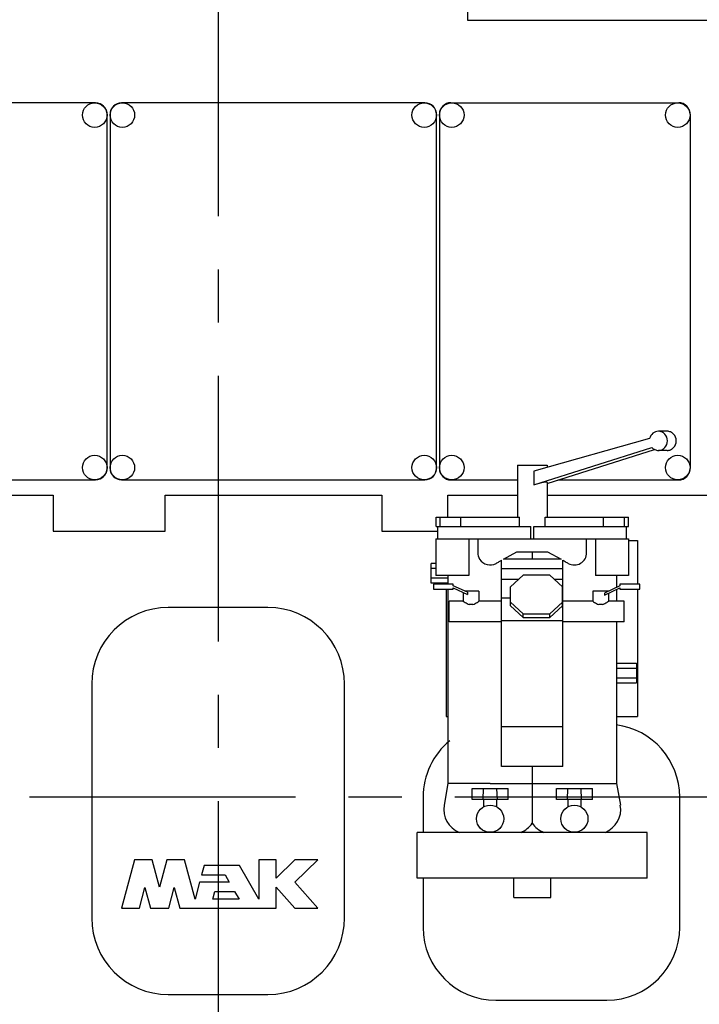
# Model space of a CAD drawing. Header units: millimetres. Extents: x 0 to 841, y 0 to 594.
# Tile 9 of 72: x 299 to 343, y 136 to 201. Entities that reach past the tile are written whole.
import ezdxf
from ezdxf.enums import TextEntityAlignment as Align

# ---------------------------------------------------------------- set-up
doc = ezdxf.new("R2010")
doc.units = ezdxf.units.MM
doc.header["$LTSCALE"] = 46.255
doc.linetypes.add('CENTER', pattern=[0.6, 0.375, -0.075, 0.075, -0.075])
doc.layers.get('0').update_dxf_attribs({"linetype": 'CONTINUOUS'})
for name, color, linetype in [('25007_060000_TLKS_KGS_V_ABL327', 7, 'CONTINUOUS'), ('25007_061000_TLKS_KGS_V_ABL328', 7, 'CONTINUOUS'), ('25007_452000_10_SIMPLE1_A_ABL419', 7, 'CONTINUOUS'), ('25007_452000_10_SIMPLE1_T1_A_PBL420', 7, 'CONTINUOUS'), ('25007_766000_04_SIMPLE1_T1_X_PBL370', 7, 'CONTINUOUS'), ('25007_766000_04_SIMPLE1_T2_X_PBL383', 7, 'CONTINUOUS'), ('25007_766000_04_SIMPLE1_X_ABL369', 7, 'CONTINUOUS'), ('25097_000000_TLKS_MARKETING_ABL297', 7, 'CONTINUOUS'), ('25097_000000_TRENNSTELLEN_TLKS_PBL368', 7, 'CONTINUOUS'), ('25097_030000_TLKS_V_ABL302', 7, 'CONTINUOUS'), ('25097_100000_TLKS_V_ABL333', 7, 'CONTINUOUS'), ('25097_111000_21_SIMPLE1_A_ABL339', 7, 'CONTINUOUS'), ('25097_111000_21_SIMPLE1_T1_A_PBL340', 7, 'CONTINUOUS'), ('25097_111200_24_SIMPLE1_T3_X_PBL407', 7, 'CONTINUOUS'), ('25097_111200_24_SIMPLE1_T3_X_PBL408', 7, 'CONTINUOUS'), ('25097_111200_24_SIMPLE1_T4_X_PBL402', 7, 'CONTINUOUS'), ('25097_111200_24_SIMPLE1_T6_X_PBL379', 7, 'CONTINUOUS'), ('25097_111200_24_SIMPLE1_T8_X_PBL371', 7, 'CONTINUOUS'), ('25097_111200_24_SIMPLE1_X_ABL341', 7, 'CONTINUOUS'), ('right_6_VBL294', 7, 'CONTINUOUS')]:
    doc.layers.add(name, color=color, linetype=linetype)
doc.styles.get("Standard").update_dxf_attribs({"font": 'txt', "width": 0.6})
doc.dimstyles.new('DIMSTYLE_1', dxfattribs={"dimtxt": 3.5, "dimasz": 3.5, "dimexe": 1.8, "dimexo": 0, "dimgap": 0.875, "dimtad": 1, "dimlfac": 20, "dimdsep": 46, "dimtxsty": 'Standard', "dimblk": '_FILLED', "dimblk1": '_FILLED', "dimblk2": '_FILLED', "dimcen": 0.09, "dimadec": 0, "dimazin": 0, "dimtp": 2, "dimtm": 2, "dimtfac": 1, "dimtofl": 0, "dimtmove": 0, "dimatfit": 3, "dimldrblk": '_FILLED', "dimfxl": 1, "dimtolj": 1, "dimarcsym": 0})

# ---------------------------------------------------------------- blocks, each defined once
blk = doc.blocks.new('_FILLED')
at = {"color": 0, "linetype": 'ByBlock'}
blk.add_solid([(0, 0), (-1, 0.167), (-1, -0.167)], dxfattribs=at)
blk = doc.blocks.new('*D1')
at = {"color": 2, "linetype": 'Continuous'}
for p, q in [((299.35, 275.55), (397.3, 275.55)), ((395.5, 275.55), (395.5, 212.775)), ((395.5, 150), (395.5, 212.775)), ((372.55, 150), (397.3, 150))]:
    blk.add_line(p, q, dxfattribs=at)
at = {"color": 2, "linetype": 'Continuous', "xscale": 3.5, "yscale": 3.5, "zscale": 3.5}
for p, rotation in [((395.5, 275.55), 90), ((395.5, 150), 270)]:
    blk.add_blockref('_FILLED', p, dxfattribs=dict(at, rotation=rotation))
at = {"color": 2, "linetype": 'Continuous', "width": 0.565476}
blk.add_text('2511', height=3.5, rotation=90, dxfattribs=at).set_placement((394.625, 212.775), align=Align.CENTER)
blk = doc.blocks.new('*D2')
at = {"color": 2, "linetype": 'Continuous'}
for p, q in [((312, 271), (387.3, 271)), ((385.5, 271), (385.5, 210.5)), ((385.5, 150), (385.5, 210.5)), ((372.55, 150), (387.3, 150))]:
    blk.add_line(p, q, dxfattribs=at)
at = {"color": 2, "linetype": 'Continuous', "xscale": 3.5, "yscale": 3.5, "zscale": 3.5}
for p, rotation in [((385.5, 271), 90), ((385.5, 150), 270)]:
    blk.add_blockref('_FILLED', p, dxfattribs=dict(at, rotation=rotation))
at = {"color": 2, "linetype": 'Continuous', "width": 0.690476}
blk.add_text('2420', height=3.5, rotation=90, dxfattribs=at).set_placement((384.625, 210.5), align=Align.CENTER)
blk = doc.blocks.new('*D12')
at = {"color": 2, "linetype": 'Continuous'}
for p, q in [((375.5, 151.06), (375.5, 77.4)), ((140, 129.2), (140, 77.4)), ((140, 79.2), (257.75, 79.2)), ((375.5, 79.2), (257.75, 79.2))]:
    blk.add_line(p, q, dxfattribs=at)
at = {"color": 2, "linetype": 'Continuous', "xscale": 3.5, "yscale": 3.5, "zscale": 3.5, "rotation": 180}
blk.add_blockref('_FILLED', (140, 79.2), dxfattribs=at)
at = {"color": 2, "linetype": 'Continuous', "xscale": 3.5, "yscale": 3.5, "zscale": 3.5}
blk.add_blockref('_FILLED', (375.5, 79.2), dxfattribs=at)
at = {"color": 2, "linetype": 'Continuous', "width": 0.636905}
blk.add_text('4710', height=3.5, dxfattribs=at).set_placement((257.75, 80.075), align=Align.CENTER)
blk = doc.blocks.new('*D25')
at = {"color": 2, "linetype": 'Continuous'}
for p, q in [((318.36, 300), (417.3, 300)), ((415.5, 300), (415.5, 225)), ((415.5, 150), (415.5, 225)), ((372.55, 150), (417.3, 150))]:
    blk.add_line(p, q, dxfattribs=at)
at = {"color": 2, "linetype": 'Continuous', "xscale": 3.5, "yscale": 3.5, "zscale": 3.5}
for p, rotation in [((415.5, 300), 90), ((415.5, 150), 270)]:
    blk.add_blockref('_FILLED', p, dxfattribs=dict(at, rotation=rotation))
at = {"color": 2, "linetype": 'Continuous', "width": 0.672619}
blk.add_text('3000', height=3.5, rotation=90, dxfattribs=at).set_placement((414.625, 225), align=Align.CENTER)
blk = doc.blocks.new('*D26')
at = {"color": 2, "linetype": 'Continuous'}
for p, q in [((299.35, 286.75), (407.3, 286.75)), ((405.5, 286.75), (405.5, 218.375)), ((405.5, 150), (405.5, 218.375)), ((372.55, 150), (407.3, 150))]:
    blk.add_line(p, q, dxfattribs=at)
at = {"color": 2, "linetype": 'Continuous', "xscale": 3.5, "yscale": 3.5, "zscale": 3.5}
for p, rotation in [((405.5, 286.75), 90), ((405.5, 150), 270)]:
    blk.add_blockref('_FILLED', p, dxfattribs=dict(at, rotation=rotation))
at = {"color": 2, "linetype": 'Continuous', "width": 0.654762}
blk.add_text('2735', height=3.5, rotation=90, dxfattribs=at).set_placement((404.625, 218.375), align=Align.CENTER)
blk = doc.blocks.new('25097_111000_21_SIMPLE1_T1_A_PBL340', base_point=(229.125, 163.875))
at = {"layer": '25097_111000_21_SIMPLE1_T1_A_PBL340', "color": 7, "linetype": 'Continuous'}
for p, q in [((287.05, 169.703), (301.229, 169.703)), ((301.229, 169.703), (301.229, 167.342)), ((308.55, 169.703), (322.686, 169.703)), ((308.55, 167.342), (308.55, 169.703)), ((322.686, 169.703), (322.686, 167.342)), ((326.993, 169.703), (331.528, 169.703)), ((326.993, 168.275), (326.993, 169.703)), ((333.472, 169.703), (344, 169.703)), ((301.229, 167.342), (308.55, 167.342)), ((322.686, 167.342), (326.349, 167.342))]:
    blk.add_line(p, q, dxfattribs=at)
blk = doc.blocks.new('25097_111000_21_SIMPLE1_A_ABL339', base_point=(229.125, 163.875))
at = {"layer": '25097_111000_21_SIMPLE1_T1_A_PBL340'}
blk.add_blockref('25097_111000_21_SIMPLE1_T1_A_PBL340', (229.125, 163.875), dxfattribs=at)
blk = doc.blocks.new('25097_111200_24_SIMPLE1_T8_X_PBL371', base_point=(333.75, 145.75))
at = {"layer": '25097_111200_24_SIMPLE1_T8_X_PBL371', "color": 7, "linetype": 'Continuous'}
for p, q in [((325.375, 150), (325.375, 147.7)), ((342.125, 141.5), (342.125, 150)), ((325.375, 144.7), (325.375, 141.5)), ((330.125, 136.75), (337.375, 136.75))]:
    blk.add_line(p, q, dxfattribs=at)
for centre, start, end in [((337.375, 150), 0, 82.77653), ((330.125, 150), 129.34885, 180), ((330.125, 141.5), 180, 270), ((337.375, 141.5), 270, 360)]:
    blk.add_arc(centre, 4.75, start, end, dxfattribs=at)
blk = doc.blocks.new('25097_111200_24_SIMPLE1_T6_X_PBL379', base_point=(312, 149.745))
at = {"layer": '25097_111200_24_SIMPLE1_T6_X_PBL379', "color": 7, "linetype": 'Continuous'}
for p, q in [((315.25, 162.37), (308.75, 162.37)), ((303.75, 157.37), (303.75, 142.12)), ((320.25, 142.12), (320.25, 157.37)), ((306.544, 145.895), (305.7, 142.745)), ((307.704, 145.895), (306.544, 145.895)), ((308.18, 144.115), (307.704, 145.895)), ((308.657, 145.895), (308.18, 144.115)), ((309.817, 145.895), (308.657, 145.895)), ((310.5, 143.345), (309.817, 145.895)), ((315.78, 145.895), (314.66, 145.895)), ((314.66, 145.895), (314.66, 143.345)), ((315.78, 144.716), (315.78, 145.895)), ((317, 145.895), (315.78, 144.716)), ((318.5, 145.895), (317, 145.895)), ((317, 144.445), (318.5, 145.895)), ((311.084, 145.525), (310.923, 144.925)), ((313.401, 145.525), (311.084, 145.525)), ((314.66, 143.345), (313.401, 145.525)), ((310.923, 144.925), (312.455, 144.925)), ((312.455, 144.925), (312.732, 144.445)), ((306.86, 142.745), (307.222, 144.098)), ((307.222, 144.098), (307.585, 142.745)), ((308.776, 142.745), (309.139, 144.098)), ((309.139, 144.098), (309.501, 142.745)), ((310.795, 144.445), (310.5, 143.345)), ((312.732, 144.445), (310.795, 144.445)), ((315.78, 144.128), (317, 142.745)), ((315.78, 142.745), (315.78, 144.128)), ((318.5, 142.745), (317, 144.445)), ((311.66, 143.345), (311.793, 143.845)), ((313.367, 143.345), (311.66, 143.345)), ((311.793, 143.845), (313.078, 143.845)), ((313.078, 143.845), (313.367, 143.345)), ((305.7, 142.745), (306.86, 142.745)), ((307.585, 142.745), (308.776, 142.745)), ((309.501, 142.745), (315.78, 142.745)), ((317, 142.745), (318.5, 142.745)), ((308.75, 137.12), (315.25, 137.12))]:
    blk.add_line(p, q, dxfattribs=at)
for centre, start, end in [((308.75, 157.37), 90, 180), ((315.25, 157.37), 0, 90), ((308.75, 142.12), 180, 270), ((315.25, 142.12), 270, 360)]:
    blk.add_arc(centre, 5, start, end, dxfattribs=at)
blk = doc.blocks.new('25097_111200_24_SIMPLE1_T4_X_PBL402', base_point=(334.625, 183))
at = {"layer": '25097_111200_24_SIMPLE1_T4_X_PBL402', "color": 7, "linetype": 'Continuous'}
for p, q in [((327.193, 195.305), (342.057, 195.305)), ((326.443, 194.554), (326.443, 171.446)), ((342.807, 194.554), (342.807, 171.446)), ((327.193, 170.695), (331.528, 170.695)), ((334.178, 170.695), (342.057, 170.695))]:
    blk.add_line(p, q, dxfattribs=at)
for centre in [(327.25, 194.5), (342, 194.5), (327.25, 171.5), (342, 171.5)]:
    blk.add_circle(centre, 0.8, dxfattribs=at)
for centre, start, end in [((327.193, 194.555), 90.01851, 180.00275), ((342.057, 194.555), 359.99728, 89.98146), ((327.193, 171.445), 179.99725, 269.98149), ((342.057, 171.445), 270.01854, 0.00272)]:
    blk.add_arc(centre, 0.75, start, end, dxfattribs=at)
blk = doc.blocks.new('25097_111200_24_SIMPLE1_T3_X_PBL407', base_point=(294.1, 183))
at = {"layer": '25097_111200_24_SIMPLE1_T3_X_PBL407', "color": 7, "linetype": 'Continuous'}
for p, q in [((304, 195.3), (284.2, 195.3)), ((283.45, 194.55), (283.45, 171.45)), ((304.75, 171.45), (304.75, 194.55)), ((284.2, 170.7), (304, 170.7))]:
    blk.add_line(p, q, dxfattribs=at)
for centre in [(284.25, 194.5), (303.95, 194.5), (284.25, 171.5), (303.95, 171.5)]:
    blk.add_circle(centre, 0.8, dxfattribs=at)
for centre, start, end in [((284.2, 194.55), 90, 180), ((304, 194.55), 0, 90), ((284.2, 171.45), 180, 270), ((304, 171.45), 270, 360)]:
    blk.add_arc(centre, 0.75, start, end, dxfattribs=at)
blk = doc.blocks.new('25097_111200_24_SIMPLE1_T3_X_PBL408', base_point=(315.6, 183))
at = {"layer": '25097_111200_24_SIMPLE1_T3_X_PBL408', "color": 7, "linetype": 'Continuous'}
for p, q in [((325.5, 195.3), (305.7, 195.3)), ((304.95, 194.55), (304.95, 171.45)), ((326.25, 171.45), (326.25, 194.55)), ((305.7, 170.7), (325.5, 170.7))]:
    blk.add_line(p, q, dxfattribs=at)
for centre in [(305.75, 194.5), (325.45, 194.5), (305.75, 171.5), (325.45, 171.5)]:
    blk.add_circle(centre, 0.8, dxfattribs=at)
for centre, start, end in [((305.7, 194.55), 90, 180), ((325.5, 194.55), 0, 90), ((305.7, 171.45), 180, 270), ((325.5, 171.45), 270, 360)]:
    blk.add_arc(centre, 0.75, start, end, dxfattribs=at)
blk = doc.blocks.new('25097_111200_24_SIMPLE1_X_ABL341', base_point=(229.95, 167.375))
at = {"layer": '25097_111200_24_SIMPLE1_T3_X_PBL407'}
blk.add_blockref('25097_111200_24_SIMPLE1_T3_X_PBL407', (294.1, 183), dxfattribs=at)
at = {"layer": '25097_111200_24_SIMPLE1_T3_X_PBL408'}
blk.add_blockref('25097_111200_24_SIMPLE1_T3_X_PBL408', (315.6, 183), dxfattribs=at)
at = {"layer": '25097_111200_24_SIMPLE1_T4_X_PBL402'}
blk.add_blockref('25097_111200_24_SIMPLE1_T4_X_PBL402', (334.625, 183), dxfattribs=at)
at = {"layer": '25097_111200_24_SIMPLE1_T6_X_PBL379'}
blk.add_blockref('25097_111200_24_SIMPLE1_T6_X_PBL379', (312, 149.745), dxfattribs=at)
at = {"layer": '25097_111200_24_SIMPLE1_T8_X_PBL371'}
blk.add_blockref('25097_111200_24_SIMPLE1_T8_X_PBL371', (333.75, 145.75), dxfattribs=at)
blk = doc.blocks.new('25097_100000_TLKS_V_ABL333', base_point=(229.625, 158.7125))
at = {"layer": '25097_111000_21_SIMPLE1_A_ABL339'}
blk.add_blockref('25097_111000_21_SIMPLE1_A_ABL339', (229.125, 163.875), dxfattribs=at)
at = {"layer": '25097_111200_24_SIMPLE1_X_ABL341'}
blk.add_blockref('25097_111200_24_SIMPLE1_X_ABL341', (229.95, 167.375), dxfattribs=at)
blk = doc.blocks.new('25097_030000_TLKS_V_ABL302', base_point=(209.175, 180.239))
at = {"layer": '25097_100000_TLKS_V_ABL333'}
blk.add_blockref('25097_100000_TLKS_V_ABL333', (229.625, 158.713), dxfattribs=at)
blk = doc.blocks.new('25007_766000_04_SIMPLE1_T1_X_PBL370', base_point=(333.449, 159.285))
at = {"layer": '25007_766000_04_SIMPLE1_T1_X_PBL370', "color": 7, "linetype": 'Continuous'}
for p, q in [((341.306, 173.87), (340.737, 173.87)), ((340.163, 173.396), (332.615, 171.258)), ((332.615, 170.382), (340.312, 172.811)), ((333.472, 170.472), (340.482, 172.685)), ((341.306, 172.62), (340.737, 172.62)), ((331.528, 171.656), (333.472, 171.656)), ((331.528, 171.656), (331.528, 168.275)), ((333.472, 171.656), (333.472, 171.5)), ((332.615, 171.258), (332.615, 170.382)), ((333.472, 170.53), (333.472, 168.275)), ((326.223, 168.275), (331.66, 168.275)), ((326.223, 167.65), (326.223, 168.275)), ((326.486, 167.65), (326.486, 168.275)), ((327.84, 167.65), (327.84, 168.275)), ((331.66, 167.65), (331.66, 168.275)), ((333.34, 168.275), (338.777, 168.275)), ((333.34, 167.65), (333.34, 168.275)), ((337.16, 167.65), (337.16, 168.275)), ((338.514, 167.65), (338.514, 168.275)), ((338.777, 167.65), (338.777, 168.275)), ((326.223, 167.65), (332.401, 167.65)), ((326.349, 166.85), (326.349, 167.65)), ((332.401, 166.85), (332.401, 167.65)), ((332.599, 167.65), (338.777, 167.65)), ((332.599, 166.85), (332.599, 167.65)), ((338.651, 166.85), (338.651, 167.65)), ((326.213, 166.85), (338.787, 166.85)), ((326.213, 166.85), (326.213, 164.45)), ((328.37, 166.85), (328.37, 164.45)), ((328.949, 166.85), (328.949, 165.949)), ((336.051, 165.949), (336.051, 166.85)), ((336.63, 166.85), (336.63, 164.45)), ((338.787, 166.85), (338.787, 164.45)), ((338.787, 166.75), (339.375, 166.75)), ((339.375, 166.75), (339.375, 163.889)), ((330.621, 165.516), (331.5, 166)), ((331.5, 166), (333.5, 166)), ((332.5, 166), (332.5, 165.516)), ((333.5, 166), (334.379, 165.516)), ((326.213, 165.235), (325.9, 165.235)), ((325.9, 163.965), (325.9, 165.235)), ((330.5, 152), (330.5, 165.449)), ((334.379, 165.516), (330.621, 165.516)), ((334.5, 152), (334.5, 165.45)), ((326.213, 164.918), (325.9, 164.918)), ((334.5, 164.892), (330.5, 164.892)), ((331.912, 164.489), (331.075, 163.73)), ((333.638, 164.489), (331.912, 164.489)), ((334.475, 163.73), (333.638, 164.489)), ((327, 164.282), (325.9, 164.282)), ((327, 163.965), (325.9, 163.965)), ((327.35, 163.889), (326.05, 163.889)), ((326.05, 163.889), (326.05, 163.565)), ((328.37, 164.45), (326.213, 164.45)), ((326.875, 163.965), (326.875, 163.889)), ((327, 164.45), (327, 163.889)), ((327.35, 163.79), (327.35, 163.889)), ((331.601, 164.207), (330.5, 164.207)), ((334.5, 164.207), (333.949, 164.207)), ((338.787, 164.45), (336.63, 164.45)), ((338, 164.45), (338, 163.684)), ((339.525, 163.889), (338.225, 163.889)), ((338.225, 163.889), (338.225, 163.79)), ((339.525, 163.565), (339.525, 163.889)), ((326.05, 163.565), (327.35, 163.565)), ((326.875, 163.565), (326.875, 155.25)), ((327, 163.565), (327, 150.893)), ((328.267, 163.361), (327.35, 163.79)), ((327.35, 163.652), (328.267, 163.224)), ((327.35, 163.565), (327.35, 163.652)), ((328, 163.348), (328, 162.79)), ((329.025, 163.44), (328.1, 163.44)), ((328.267, 163.361), (328.267, 163.224)), ((329.025, 163.44), (329.025, 162.79)), ((331.075, 162.474), (331.075, 163.73)), ((334.475, 162.474), (334.475, 163.73)), ((337.475, 163.44), (336.45, 163.44)), ((336.45, 163.44), (336.45, 162.79)), ((338.225, 163.79), (337.208, 163.315)), ((337.208, 163.177), (338.225, 163.652)), ((337.208, 163.315), (337.208, 163.177)), ((337.475, 163.302), (337.475, 162.79)), ((338, 163.547), (338, 162.79)), ((338.225, 163.652), (338.225, 163.565)), ((338.225, 163.565), (339.525, 163.565)), ((339.375, 163.565), (339.375, 155.25)), ((328, 162.79), (327.075, 162.79)), ((327.075, 161.44), (327.075, 162.79)), ((328.634, 162.57), (328.391, 162.57)), ((330.5, 162.79), (329.025, 162.79)), ((331.075, 162.984), (330.5, 162.984)), ((331.075, 162.71), (331.912, 161.952)), ((333.638, 161.952), (334.475, 162.71)), ((334.5, 162.984), (334.475, 162.984)), ((336.45, 162.79), (334.5, 162.79)), ((337.084, 162.57), (336.841, 162.57)), ((338.5, 162.79), (337.475, 162.79)), ((338.5, 161.44), (338.5, 162.79)), ((331.075, 162.474), (331.912, 161.715)), ((331.912, 161.952), (333.638, 161.952)), ((331.912, 161.715), (331.912, 161.952)), ((333.638, 161.715), (334.475, 162.474)), ((333.638, 161.715), (333.638, 161.952)), ((330.5, 161.44), (327.075, 161.44)), ((334.5, 161.507), (330.5, 161.507)), ((331.912, 161.715), (333.638, 161.715)), ((338.5, 161.44), (334.5, 161.44)), ((338, 161.44), (338, 150.893)), ((338, 158.735), (339.3, 158.735)), ((339.3, 158.735), (339.3, 157.465)), ((338, 158.418), (339.3, 158.418)), ((338, 157.782), (339.3, 157.782)), ((338, 157.465), (339.3, 157.465)), ((326.875, 155.25), (327, 155.25)), ((338, 155.25), (339.375, 155.25)), ((334.5, 154.578), (330.5, 154.578)), ((334.5, 152), (330.5, 152)), ((332.5, 152), (332.5, 150.893)), ((327, 150.893), (326.75, 149.475)), ((329.75, 150.893), (327, 150.893)), ((328.575, 150.55), (330.925, 150.55)), ((328.575, 149.85), (328.575, 150.55)), ((329.302, 150.55), (329.274, 149.85)), ((329.75, 150.893), (332.5, 150.893)), ((330.226, 149.85), (330.198, 150.55)), ((330.925, 149.85), (330.925, 150.55)), ((332.5, 150.893), (338, 150.893)), ((332.5, 150.893), (332.5, 149.475)), ((334.075, 150.55), (336.425, 150.55)), ((334.075, 149.85), (334.075, 150.55)), ((334.802, 150.55), (334.774, 149.85)), ((335.726, 149.85), (335.698, 150.55)), ((336.425, 149.85), (336.425, 150.55)), ((338, 150.893), (338.25, 149.475)), ((330.925, 149.85), (328.575, 149.85)), ((329.325, 149.85), (329.325, 149.367)), ((330.175, 149.85), (330.175, 149.367)), ((336.425, 149.85), (334.075, 149.85)), ((334.825, 149.85), (334.825, 149.367)), ((335.675, 149.85), (335.675, 149.367)), ((332.5, 149.475), (332.5, 148.3)), ((332.5, 148.3), (332.5, 148.299)), ((340, 147.7), (325, 147.7)), ((325, 144.7), (325, 147.7)), ((340, 144.7), (340, 147.7)), ((340, 144.7), (325, 144.7))]:
    blk.add_line(p, q, dxfattribs=at)
for centre in [(329.75, 148.588), (335.25, 148.588)]:
    blk.add_circle(centre, 0.887, dxfattribs=at)
for centre, radius, start, end in [((329.752, 165.949), 0.803, 180, 211.46698), ((335.248, 165.949), 0.803, 240.57292, 360), ((329.757, 165.952), 0.808, 211.46698, 299.06913), ((328.331, 149.196), 1.605, 170, 248.78227), ((336.669, 149.196), 1.605, 291.20737, 10.00086), ((331.169, 149.196), 1.605, 291.21773, 326.01108), ((333.831, 149.196), 1.605, 213.99345, 248.79263)]:
    blk.add_arc(centre, radius, start, end, dxfattribs=at)
blk.add_ellipse((332.5, 170.256), major_axis=(0.972, 0.277), ratio=0.089922, start_param=-0.02556, end_param=1.426161, dxfattribs=at)
for points, knots in [([(340.737, 173.87), (340.608, 173.87), (340.338, 173.771), (340.194, 173.526), (340.163, 173.396)], [0, 0, 0, 0, 0.491549, 1, 1, 1, 1]), ([(340.737, 172.62), (340.814, 172.62), (340.971, 172.653), (341.233, 172.839), (341.391, 173.245), (341.233, 173.651), (340.971, 173.837), (340.814, 173.87), (340.737, 173.87)], [0, 0, 0, 0, 0.122861, 0.247668, 0.5, 0.752332, 0.877139, 1, 1, 1, 1]), ([(341.306, 172.62), (341.384, 172.62), (341.541, 172.653), (341.802, 172.839), (341.961, 173.245), (341.802, 173.651), (341.541, 173.837), (341.384, 173.87), (341.306, 173.87)], [0, 0, 0, 0, 0.122861, 0.247668, 0.5, 0.752332, 0.877139, 1, 1, 1, 1]), ([(340.312, 172.811), (340.366, 172.752), (340.498, 172.655), (340.658, 172.62), (340.737, 172.62)], [0, 0, 0, 0, 0.504076, 1, 1, 1, 1]), ([(330.15, 165.246), (330.216, 165.285), (330.333, 165.354), (330.45, 165.421), (330.5, 165.449)], [0, 0, 0, 0, 0.573342, 1, 1, 1, 1]), ([(334.5, 165.45), (334.551, 165.422), (334.669, 165.356), (334.786, 165.289), (334.853, 165.25)], [0, 0, 0, 0, 0.426913, 1, 1, 1, 1]), ([(328, 162.79), (328.037, 162.762), (328.158, 162.673), (328.291, 162.597), (328.391, 162.57)], [0, 0, 0, 0, 0.312918, 1, 1, 1, 1]), ([(328.634, 162.57), (328.734, 162.597), (328.867, 162.673), (328.988, 162.762), (329.025, 162.79)], [0, 0, 0, 0, 0.687082, 1, 1, 1, 1]), ([(336.45, 162.79), (336.487, 162.762), (336.608, 162.673), (336.741, 162.597), (336.841, 162.57)], [0, 0, 0, 0, 0.312918, 1, 1, 1, 1]), ([(337.084, 162.57), (337.184, 162.597), (337.317, 162.673), (337.438, 162.762), (337.475, 162.79)], [0, 0, 0, 0, 0.687082, 1, 1, 1, 1])]:
    blk.add_open_spline(points, degree=3, knots=knots, dxfattribs=at)
blk = doc.blocks.new('25007_766000_04_SIMPLE1_T2_X_PBL383', base_point=(332.5, 144.075))
at = {"layer": '25007_766000_04_SIMPLE1_T2_X_PBL383', "color": 7, "linetype": 'Continuous'}
for p, q in [((331.2925, 143.45), (331.2925, 144.7)), ((333.7075, 143.45), (333.7075, 144.7)), ((331.2925, 143.45), (333.7075, 143.45))]:
    blk.add_line(p, q, dxfattribs=at)
blk = doc.blocks.new('25007_766000_04_SIMPLE1_X_ABL369', base_point=(332.5, 144.075))
at = {"layer": '25007_766000_04_SIMPLE1_T1_X_PBL370'}
blk.add_blockref('25007_766000_04_SIMPLE1_T1_X_PBL370', (333.449, 159.285), dxfattribs=at)
at = {"layer": '25007_766000_04_SIMPLE1_T2_X_PBL383'}
blk.add_blockref('25007_766000_04_SIMPLE1_T2_X_PBL383', (332.5, 144.075), dxfattribs=at)
blk = doc.blocks.new('25007_452000_10_SIMPLE1_T1_A_PBL420', base_point=(339.765, 216.077))
at = {"layer": '25007_452000_10_SIMPLE1_T1_A_PBL420', "color": 7, "linetype": 'Continuous'}
for p, q in [((332.352, 231.455), (333.305, 231.455)), ((332.352, 230.738), (332.352, 231.455)), ((332.829, 230.738), (332.829, 231.455)), ((333.305, 230.738), (333.305, 231.455)), ((330.462, 230.738), (328.5, 228.8)), ((343.587, 230.738), (330.462, 230.738)), ((345.525, 228.775), (343.587, 230.738)), ((328.5, 228.8), (328.5, 202.45)), ((345.525, 202.45), (345.525, 228.775)), ((347.35, 224.565), (347.35, 214.04)), ((348.35, 213.772), (348.35, 224.572)), ((347.35, 214.04), (346.484, 212.54)), ((345.525, 213.39), (346.975, 213.39)), ((347.35, 212.04), (348.35, 213.772)), ((348.129, 213.39), (348.275, 213.39)), ((348.275, 213.39), (348.275, 212.09)), ((345.525, 212.39), (346.413, 212.39)), ((346.35, 212.04), (346.35, 206.744)), ((347.35, 212.04), (347.35, 206.744)), ((347.552, 212.39), (348.075, 212.39)), ((348.025, 212.09), (348.725, 212.09)), ((348.025, 209.59), (348.025, 212.09)), ((348.075, 212.39), (348.075, 212.09)), ((348.725, 209.59), (348.725, 212.09)), ((349.825, 211.44), (348.725, 211.44)), ((349.825, 210.24), (349.825, 211.44)), ((350.962, 211.592), (350.855, 211.19)), ((351.147, 211.592), (350.962, 211.592)), ((350.962, 210.088), (350.962, 211.592)), ((351.147, 210.088), (351.147, 211.592)), ((351.147, 211.592), (351.255, 211.19)), ((350.125, 211.12), (349.825, 211.12)), ((350.205, 211.24), (350.125, 211.24)), ((350.125, 210.44), (350.125, 211.24)), ((350.205, 210.44), (350.205, 211.24)), ((350.455, 211.127), (350.205, 211.127)), ((350.855, 211.19), (350.455, 211.19)), ((350.455, 210.49), (350.455, 211.19)), ((350.855, 210.49), (350.855, 211.19)), ((351.255, 210.49), (351.255, 211.19)), ((349.825, 210.24), (348.725, 210.24)), ((350.125, 210.56), (349.825, 210.56)), ((350.205, 210.44), (350.125, 210.44)), ((350.455, 210.553), (350.205, 210.553)), ((350.855, 210.49), (350.455, 210.49)), ((350.855, 210.49), (350.962, 210.088)), ((351.147, 210.088), (350.962, 210.088)), ((351.255, 210.49), (351.147, 210.088)), ((348.025, 209.59), (348.725, 209.59)), ((348.075, 209.59), (348.075, 202.415)), ((348.275, 209.59), (348.275, 202.415)), ((345.525, 208.403), (346.35, 208.403)), ((347.35, 208.69), (346.35, 208.69)), ((345.525, 207.178), (346.35, 207.178)), ((346.35, 206.744), (347.35, 206.744)), ((345.525, 203.4), (348.075, 203.4)), ((328.275, 202.45), (345.525, 202.45)), ((328.275, 202.45), (328.275, 200.7)), ((344.025, 200.7), (344.025, 202.45)), ((345.525, 202.45), (348.075, 202.45)), ((348.075, 202.415), (348.275, 202.415)), ((328.275, 200.7), (344.025, 200.7))]:
    blk.add_line(p, q, dxfattribs=at)
for centre, radius, start, end in [((347.85, 225.283), 0.875, 90, 235.1501), ((347.84, 225.283), 0.875, 305.64358, 89.35182), ((347.35, 212.04), 1, 150, 180)]:
    blk.add_arc(centre, radius, start, end, dxfattribs=at)
blk = doc.blocks.new('25007_452000_10_SIMPLE1_A_ABL419', base_point=(339.765, 216.0775))
at = {"layer": '25007_452000_10_SIMPLE1_T1_A_PBL420'}
blk.add_blockref('25007_452000_10_SIMPLE1_T1_A_PBL420', (339.765, 216.0775), dxfattribs=at)
blk = doc.blocks.new('25007_061000_TLKS_KGS_V_ABL328', base_point=(348.47, 160.327))
at = {"layer": '25007_452000_10_SIMPLE1_A_ABL419'}
blk.add_blockref('25007_452000_10_SIMPLE1_A_ABL419', (339.765, 216.077), dxfattribs=at)
at = {"layer": '25007_766000_04_SIMPLE1_X_ABL369'}
blk.add_blockref('25007_766000_04_SIMPLE1_X_ABL369', (332.5, 144.075), dxfattribs=at)
blk = doc.blocks.new('25007_060000_TLKS_KGS_V_ABL327', base_point=(348.47, 160.3275))
at = {"layer": '25007_061000_TLKS_KGS_V_ABL328'}
blk.add_blockref('25007_061000_TLKS_KGS_V_ABL328', (348.47, 160.3275), dxfattribs=at)
blk = doc.blocks.new('25097_000000_TLKS_MARKETING_ABL297', base_point=(207.708, 179.614))
at = {"layer": '25007_060000_TLKS_KGS_V_ABL327'}
blk.add_blockref('25007_060000_TLKS_KGS_V_ABL327', (348.47, 160.327), dxfattribs=at)
at = {"layer": '25097_030000_TLKS_V_ABL302'}
blk.add_blockref('25097_030000_TLKS_V_ABL302', (209.175, 180.239), dxfattribs=at)
blk = doc.blocks.new('25097_000000_TRENNSTELLEN_TLKS_PBL368', base_point=(242.411, 181.1))
at = {"layer": '25097_000000_TRENNSTELLEN_TLKS_PBL368', "color": 2, "linetype": 'CENTER'}
for p, q in [((312, 233), (312, 129.2)), ((372.55, 150), (112.272, 150))]:
    blk.add_line(p, q, dxfattribs=at)
blk = doc.blocks.new('RIGHT_6_VBL294', base_point=(204.108, 194.6))
at = {"layer": '25097_000000_TLKS_MARKETING_ABL297'}
blk.add_blockref('25097_000000_TLKS_MARKETING_ABL297', (207.708, 179.614), dxfattribs=at)
at = {"layer": '25097_000000_TRENNSTELLEN_TLKS_PBL368'}
blk.add_blockref('25097_000000_TRENNSTELLEN_TLKS_PBL368', (242.411, 181.1), dxfattribs=at)

msp = doc.modelspace()

# ---------------------------------------------------------------- block references
at = {"layer": 'right_6_VBL294'}
msp.add_blockref('RIGHT_6_VBL294', (204.10765, 194.6), dxfattribs=at)

# ---------------------------------------------------------------- dimensions: what is measured, and where the dimension line sits
at = {"color": 2, "linetype": 'Continuous'}
for base, p2, picture, middle in [((415.5, 300), (318.36, 300), '*D25', (415.5, 224.66667)), ((405.5, 286.75), (299.35, 286.75), '*D26', (405.5, 218.04167)), ((395.5, 275.55), (299.35, 275.55), '*D1', (395.5, 212.44168)), ((385.5, 271), (312, 271), '*D2', (385.5, 210.16667))]:
    dim = msp.add_linear_dim(base=base, p1=(372.55, 150), p2=p2, angle=90, dimstyle='DIMSTYLE_1', dxfattribs=at)
    dim.commit()
    dim.dimension.update_dxf_attribs({"geometry": picture, "text_midpoint": middle, "dimtype": 160})
dim = msp.add_linear_dim(base=(375.5, 79.2), p1=(140, 129.2), p2=(375.5, 151.06), dimstyle='DIMSTYLE_1', dxfattribs=at)
dim.commit()
dim.dimension.update_dxf_attribs({"geometry": '*D12', "text_midpoint": (257.41666, 79.2), "dimtype": 160})

doc.saveas('drawing.dxf')
